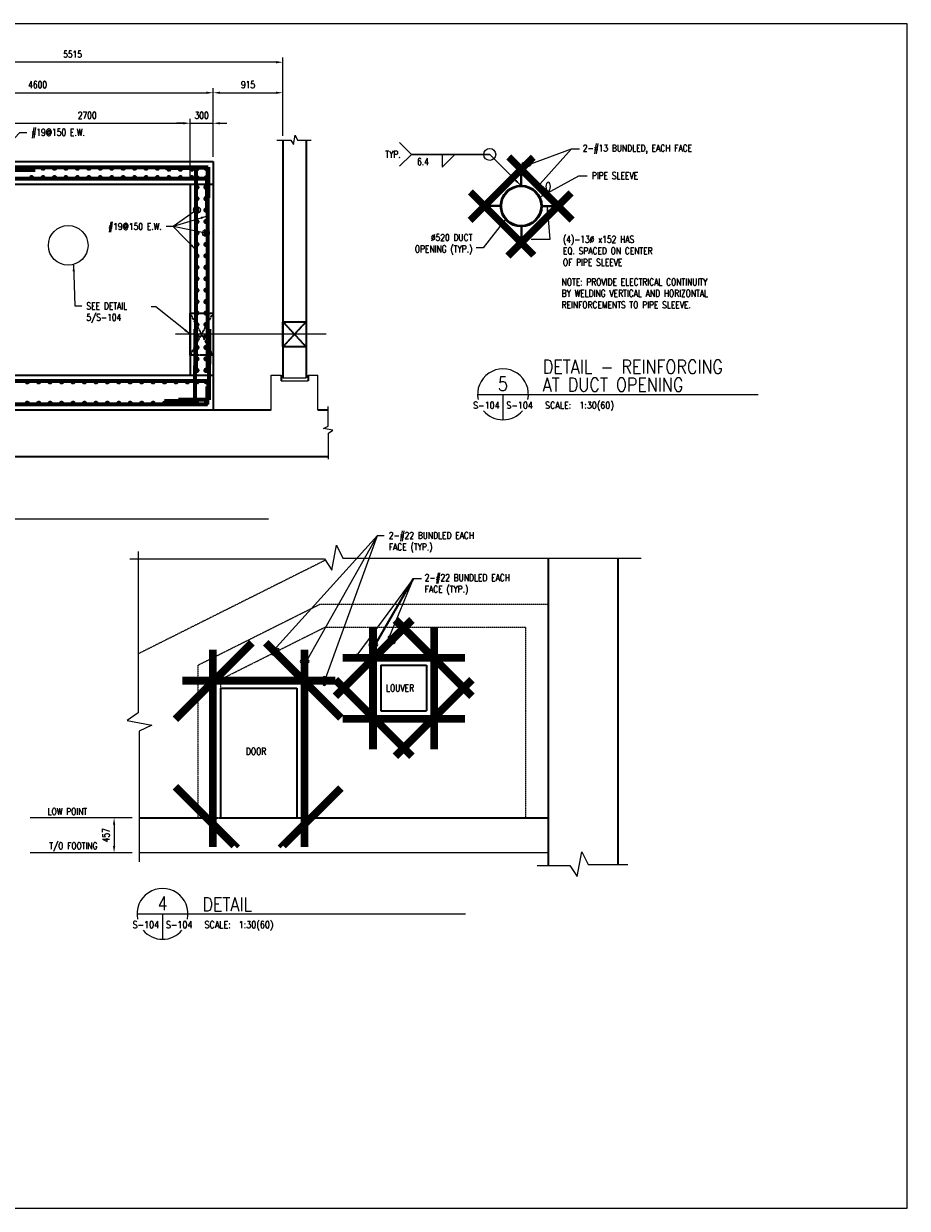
# Model space of a CAD drawing. Header units: millimetres. Extents: x 0 to 23145, y 0 to 15525.
# Tile 5 of 5: x 11561 to 23145, y 0 to 15525. Entities that reach past the tile are written whole.
import ezdxf
from ezdxf.enums import TextEntityAlignment as Align

# ---------------------------------------------------------------- set-up
doc = ezdxf.new("R2010")
doc.units = ezdxf.units.MM
for name, pattern in [('CENTER2', [1.125, 0.75, -0.125, 0.125, -0.125]), ('HIDDEN', [0.375, 0.25, -0.125]), ('HIDDEN2', [0.1875, 0.125, -0.0625])]:
    doc.linetypes.add(name, pattern=pattern)
for name, color, linetype in [('S-ANNO-DIMS', 2, 'Continuous'), ('S-ANNO-PATT', 1, 'Continuous'), ('S-ANNO-SYMB', 4, 'Continuous'), ('S-ANNO-SYMB5', 5, 'Continuous'), ('S-ANNO-SYMB_5', 3, 'Continuous'), ('S-ANNO-TEXT', 3, 'Continuous'), ('S-ANNO-TEXT14', 14, 'Continuous'), ('S-SECT-CNTR', 1, 'CENTER2')]:
    doc.layers.add(name, color=color, linetype=linetype)
doc.layers.add('S-WALL-CONC', color=2, linetype='Continuous', lineweight=35)
doc.layers.add('S-WALL-RBAR', color=4, linetype='Continuous', lineweight=70)
doc.styles.add('ROMANS', font='ROMANS.shx', dxfattribs={"width": 0.8})
doc.styles.get("Standard").update_dxf_attribs({"font": 'romans.shx', "width": 0.8, "height": 3})
doc.dimstyles.new('TBGA_30', dxfattribs={"dimscale": 30, "dimtxt": 3, "dimasz": 3, "dimexe": 2, "dimexo": 2, "dimgap": 2, "dimtad": 1, "dimtoh": 1, "dimdec": 3, "dimzin": 11, "dimdsep": 46, "dimtxsty": 'Standard', "dimcen": 0, "dimadec": 0, "dimazin": 3, "dimtfac": 0.85, "dimtdec": 3, "dimtmove": 0, "dimatfit": 3, "dimfxl": 1, "dimfrac": 1, "dimtolj": 1, "dimtzin": 15, "dimarcsym": 0})
doc.dimstyles.new('TBGA_30$0', dxfattribs={"dimscale": 30, "dimtxt": 3, "dimasz": 3, "dimexe": 2, "dimexo": 2, "dimgap": 2, "dimtad": 1, "dimdec": 3, "dimzin": 11, "dimdsep": 46, "dimtxsty": 'Standard', "dimcen": 0, "dimdle": 1.5, "dimadec": 0, "dimazin": 3, "dimtfac": 0.85, "dimtdec": 3, "dimtix": 1, "dimtmove": 0, "dimatfit": 3, "dimfxl": 1, "dimfrac": 1, "dimtolj": 1, "dimtzin": 15, "dimarcsym": 0})

# ---------------------------------------------------------------- blocks, each defined once
blk = doc.blocks.new('*D81')
at = {"layer": 'Defpoints', "color": 0, "transparency": 16777216}
for p in [(11044, 14220), (13744, 14220), (13744, 13420)]:
    blk.add_point(p, dxfattribs=at)
at = {"layer": 'S-ANNO-DIMS', "color": 0, "lineweight": -2, "transparency": 16777216}
for p, q in [((11134, 14220), (13654, 14220)), ((13744, 13480), (13744, 14280))]:
    blk.add_line(p, q, dxfattribs=at)
at = {"layer": 'S-ANNO-DIMS', "color": 0, "transparency": 16777216}
for points in [[(11134, 14235), (11134, 14205), (11044, 14220)], [(13654, 14235), (13654, 14205), (13744, 14220)]]:
    blk.add_solid(points, dxfattribs=at)
at = {"layer": 'S-ANNO-DIMS', "color": 0, "transparency": 16777216, "insert": (12394, 14325), "char_height": 90, "attachment_point": 5, "style": 'ROMANS'}
blk.add_mtext('\\A1;2700', dxfattribs=at)
blk = doc.blocks.new('*D82')
at = {"layer": 'Defpoints', "color": 0, "transparency": 16777216}
for p in [(14044, 14220), (14044, 13720), (13744, 13420)]:
    blk.add_point(p, dxfattribs=at)
at = {"layer": 'S-ANNO-DIMS', "color": 0, "lineweight": -2, "transparency": 16777216}
for p, q in [((13654, 14220), (13564, 14220)), ((13744, 13480), (13744, 14280)), ((13744, 14220), (14044, 14220)), ((14044, 13780), (14044, 14280)), ((14134, 14220), (14224, 14220))]:
    blk.add_line(p, q, dxfattribs=at)
at = {"layer": 'S-ANNO-DIMS', "color": 0, "transparency": 16777216}
for points in [[(13654, 14235), (13654, 14205), (13744, 14220)], [(14134, 14235), (14134, 14205), (14044, 14220)]]:
    blk.add_solid(points, dxfattribs=at)
at = {"layer": 'S-ANNO-DIMS', "color": 0, "transparency": 16777216, "insert": (13894, 14325), "char_height": 90, "attachment_point": 5, "style": 'ROMANS'}
blk.add_mtext('\\A1;300', dxfattribs=at)
blk = doc.blocks.new('*D83')
at = {"layer": 'Defpoints', "color": 0, "transparency": 16777216}
for p in [(14959, 14620), (14959, 13996), (14044, 13720)]:
    blk.add_point(p, dxfattribs=at)
at = {"layer": 'S-ANNO-DIMS', "color": 0, "lineweight": -2, "transparency": 16777216}
for p, q in [((14044, 13780), (14044, 14680)), ((14134, 14620), (14869, 14620)), ((14959, 14056), (14959, 14680))]:
    blk.add_line(p, q, dxfattribs=at)
at = {"layer": 'S-ANNO-DIMS', "color": 0, "transparency": 16777216}
for points in [[(14134, 14635), (14134, 14605), (14044, 14620)], [(14869, 14635), (14869, 14605), (14959, 14620)]]:
    blk.add_solid(points, dxfattribs=at)
at = {"layer": 'S-ANNO-DIMS', "color": 0, "transparency": 16777216, "insert": (14502, 14725), "char_height": 90, "attachment_point": 5, "style": 'ROMANS'}
blk.add_mtext('\\A1;915', dxfattribs=at)
blk = doc.blocks.new('*D84')
at = {"layer": 'Defpoints', "color": 0, "transparency": 16777216}
for p in [(14044, 14620), (14044, 13720), (9444, 12920)]:
    blk.add_point(p, dxfattribs=at)
at = {"layer": 'S-ANNO-DIMS', "color": 0, "lineweight": -2, "transparency": 16777216}
for p, q in [((9444, 12980), (9444, 14680)), ((9534, 14620), (13954, 14620)), ((14044, 13780), (14044, 14680))]:
    blk.add_line(p, q, dxfattribs=at)
at = {"layer": 'S-ANNO-DIMS', "color": 0, "transparency": 16777216}
for points in [[(9534, 14635), (9534, 14605), (9444, 14620)], [(13954, 14635), (13954, 14605), (14044, 14620)]]:
    blk.add_solid(points, dxfattribs=at)
at = {"layer": 'S-ANNO-DIMS', "color": 0, "transparency": 16777216, "insert": (11744, 14725), "char_height": 90, "attachment_point": 5, "style": 'ROMANS'}
blk.add_mtext('\\A1;4600', dxfattribs=at)
blk = doc.blocks.new('*D85')
at = {"layer": 'Defpoints', "color": 0, "transparency": 16777216}
for p in [(9444, 15020), (14959, 13996), (9444, 12920)]:
    blk.add_point(p, dxfattribs=at)
at = {"layer": 'S-ANNO-DIMS', "color": 0, "lineweight": -2, "transparency": 16777216}
for p, q in [((9444, 12980), (9444, 15080)), ((14959, 14056), (14959, 15080)), ((14869, 15020), (9534, 15020))]:
    blk.add_line(p, q, dxfattribs=at)
at = {"layer": 'S-ANNO-DIMS', "color": 0, "transparency": 16777216}
for points in [[(9534, 15035), (9534, 15005), (9444, 15020)], [(14869, 15035), (14869, 15005), (14959, 15020)]]:
    blk.add_solid(points, dxfattribs=at)
at = {"layer": 'S-ANNO-DIMS', "color": 0, "transparency": 16777216, "insert": (12202, 15125), "char_height": 90, "attachment_point": 5, "style": 'ROMANS'}
blk.add_mtext('\\A1;5515', dxfattribs=at)
blk = doc.blocks.new('*D87')
at = {"layer": 'Defpoints', "color": 0, "transparency": 16777216}
for p in [(12746, 5117), (12746, 4660), (12746, 4660)]:
    blk.add_point(p, dxfattribs=at)
at = {"layer": 'S-ANNO-DIMS', "color": 0, "lineweight": -2, "transparency": 16777216}
blk.add_line((12746, 5027), (12746, 4750), dxfattribs=at)
at = {"layer": 'S-ANNO-DIMS', "color": 0, "transparency": 16777216}
for points in [[(12731, 5027), (12761, 5027), (12746, 5117)], [(12731, 4750), (12761, 4750), (12746, 4660)]]:
    blk.add_solid(points, dxfattribs=at)
at = {"layer": 'S-ANNO-DIMS', "color": 0, "transparency": 16777216, "insert": (12641, 4889), "char_height": 90, "attachment_point": 5, "rotation": 90, "style": 'ROMANS'}
blk.add_mtext('\\A1;457', dxfattribs=at)

msp = doc.modelspace()

# ---------------------------------------------------------------- hatches: boundary and pattern name
at = {"layer": 'S-WALL-RBAR'}
for points in [[(11674.591, 13630.1898, 1), (11655.591, 13630.1898, 1)], [(11674.591, 13630.1898, 1), (11655.591, 13630.1898, 1)], [(11674.591, 13506.601, 1), (11655.591, 13506.601, 1)], [(11674.591, 13506.601, 1), (11655.591, 13506.601, 1)], [(11824.591, 13630.1898, 1), (11805.591, 13630.1898, 1)], [(11824.591, 13506.601, 1), (11805.591, 13506.601, 1)], [(11974.591, 13630.1898, 1), (11955.591, 13630.1898, 1)], [(11974.591, 13506.601, 1), (11955.591, 13506.601, 1)], [(12124.591, 13630.1898, 1), (12105.591, 13630.1898, 1)], [(12124.591, 13630.1898, 1), (12105.591, 13630.1898, 1)], [(12124.591, 13506.601, 1), (12105.591, 13506.601, 1)], [(12124.591, 13506.601, 1), (12105.591, 13506.601, 1)], [(12274.591, 13630.1898, 1), (12255.591, 13630.1898, 1)], [(12274.591, 13630.1898, 1), (12255.591, 13630.1898, 1)], [(12274.591, 13506.601, 1), (12255.591, 13506.601, 1)], [(12274.591, 13506.601, 1), (12255.591, 13506.601, 1)], [(12424.591, 13630.1898, 1), (12405.591, 13630.1898, 1)], [(12424.591, 13630.1898, 1), (12405.591, 13630.1898, 1)], [(12424.591, 13506.601, 1), (12405.591, 13506.601, 1)], [(12424.591, 13506.601, 1), (12405.591, 13506.601, 1)], [(12574.591, 13630.1898, 1), (12555.591, 13630.1898, 1)], [(12574.591, 13506.601, 1), (12555.591, 13506.601, 1)], [(12724.591, 13630.1898, 1), (12705.591, 13630.1898, 1)], [(12724.591, 13506.601, 1), (12705.591, 13506.601, 1)], [(12874.591, 13630.1898, 1), (12855.591, 13630.1898, 1)], [(12874.591, 13506.601, 1), (12855.591, 13506.601, 1)], [(13024.591, 13630.1898, 1), (13005.591, 13630.1898, 1)], [(13024.591, 13506.601, 1), (13005.591, 13506.601, 1)], [(13174.591, 13630.1898, 1), (13155.591, 13630.1898, 1)], [(13174.591, 13506.601, 1), (13155.591, 13506.601, 1)], [(13324.591, 13630.1898, 1), (13305.591, 13630.1898, 1)], [(13324.591, 13506.601, 1), (13305.591, 13506.601, 1)], [(13455.591, 13617.5379, -1), (13474.591, 13617.5379, -1)], [(13474.591, 13506.601, 1), (13455.591, 13506.601, 1)], [(13605.591, 13617.5379, -1), (13624.591, 13617.5379, -1)], [(13624.591, 13506.601, 1), (13605.591, 13506.601, 1)], [(13755.591, 13617.5379, -1), (13774.591, 13617.5379, -1)], [(13774.591, 13506.601, 1), (13755.591, 13506.601, 1)], [(13821.4484, 13625.8082, -1), (13840.4484, 13625.8082, -1)], [(13821.4484, 13507.1386, -1), (13840.4484, 13507.1386, -1)], [(13947.3941, 13625.8082, -1), (13966.3941, 13625.8082, -1)], [(13947.3941, 13507.1386, -1), (13966.3941, 13507.1386, -1)], [(13821.4484, 13381.4591, -1), (13840.4484, 13381.4591, -1)], [(13939.8046, 13381.4591, -1), (13958.8046, 13381.4591, -1)], [(13821.4484, 13231.4591, -1), (13840.4484, 13231.4591, -1)], [(13939.8046, 13231.4591, -1), (13958.8046, 13231.4591, -1)], [(13821.4484, 13081.4591, -1), (13840.4484, 13081.4591, -1)], [(13939.8046, 13081.4591, -1), (13958.8046, 13081.4591, -1)], [(13821.4484, 12931.4591, -1), (13840.4484, 12931.4591, -1)], [(13939.8046, 12931.4591, -1), (13958.8046, 12931.4591, -1)], [(13821.4484, 12781.4591, -1), (13840.4484, 12781.4591, -1)], [(13939.8046, 12781.4591, -1), (13958.8046, 12781.4591, -1)], [(13821.4484, 12631.4591, -1), (13840.4484, 12631.4591, -1)], [(13939.8046, 12631.4591, -1), (13958.8046, 12631.4591, -1)], [(13821.4484, 12481.4591, -1), (13840.4484, 12481.4591, -1)], [(13939.8046, 12481.4591, -1), (13958.8046, 12481.4591, -1)], [(13821.4484, 12331.4591, -1), (13840.4484, 12331.4591, -1)], [(13939.8046, 12331.4591, -1), (13958.8046, 12331.4591, -1)], [(13821.4484, 12181.4591, -1), (13840.4484, 12181.4591, -1)], [(13939.8046, 12181.4591, -1), (13958.8046, 12181.4591, -1)], [(13821.4484, 12031.4591, -1), (13840.4484, 12031.4591, -1)], [(13939.8046, 12031.4591, -1), (13958.8046, 12031.4591, -1)], [(13821.4484, 11881.4591, -1), (13840.4484, 11881.4591, -1)], [(13939.8046, 11881.4591, -1), (13958.8046, 11881.4591, -1)], [(13821.4484, 11731.4591, -1), (13840.4484, 11731.4591, -1)], [(13939.8046, 11731.4591, -1), (13958.8046, 11731.4591, -1)], [(13821.4484, 11581.4591, -1), (13840.4484, 11581.4591, -1)], [(13939.8046, 11581.4591, -1), (13958.8046, 11581.4591, -1)], [(13821.4484, 11431.4591, -1), (13840.4484, 11431.4591, -1)], [(13939.8046, 11431.4591, -1), (13958.8046, 11431.4591, -1)], [(13821.4484, 11281.4591, -1), (13840.4484, 11281.4591, -1)], [(13939.8046, 11281.4591, -1), (13958.8046, 11281.4591, -1)], [(13821.4484, 11131.4591, -1), (13840.4484, 11131.4591, -1)], [(13939.8046, 11131.4591, -1), (13958.8046, 11131.4591, -1)], [(13821.4484, 10981.4591, -1), (13840.4484, 10981.4591, -1)], [(13939.8046, 10981.4591, -1), (13958.8046, 10981.4591, -1)], [(11616.5474, 10831.4591, 1), (11597.5474, 10831.4591, 1)], [(11766.5474, 10831.4591, 1), (11747.5474, 10831.4591, 1)], [(11916.5474, 10831.4591, 1), (11897.5474, 10831.4591, 1)], [(12066.5474, 10831.4591, 1), (12047.5474, 10831.4591, 1)], [(12216.5474, 10831.4591, 1), (12197.5474, 10831.4591, 1)], [(12366.5474, 10831.4591, 1), (12347.5474, 10831.4591, 1)], [(12516.5474, 10831.4591, 1), (12497.5474, 10831.4591, 1)], [(12666.5474, 10831.4591, 1), (12647.5474, 10831.4591, 1)], [(12816.5474, 10831.4591, 1), (12797.5474, 10831.4591, 1)], [(12966.5474, 10831.4591, 1), (12947.5474, 10831.4591, 1)], [(13116.5474, 10831.4591, 1), (13097.5474, 10831.4591, 1)], [(13266.5474, 10831.4591, 1), (13247.5474, 10831.4591, 1)], [(13416.5474, 10831.4591, 1), (13397.5474, 10831.4591, 1)], [(13566.5474, 10831.4591, 1), (13547.5474, 10831.4591, 1)], [(13716.5474, 10831.4591, 1), (13697.5474, 10831.4591, 1)], [(13822.3229, 10831.4591, -1), (13841.3229, 10831.4591, -1)], [(13947.6847, 10831.4591, -1), (13966.6847, 10831.4591, -1)], [(11617.6731, 10550.4532, 1), (11598.6731, 10550.4532, 1)], [(11767.6731, 10550.4532, 1), (11748.6731, 10550.4532, 1)], [(11917.6731, 10550.4532, 1), (11898.6731, 10550.4532, 1)], [(12067.6731, 10550.4532, 1), (12048.6731, 10550.4532, 1)], [(12217.6731, 10550.4532, 1), (12198.6731, 10550.4532, 1)], [(12367.6731, 10550.4532, 1), (12348.6731, 10550.4532, 1)], [(12517.6731, 10550.4532, 1), (12498.6731, 10550.4532, 1)], [(12667.6731, 10550.4532, 1), (12648.6731, 10550.4532, 1)], [(12817.6731, 10550.4532, 1), (12798.6731, 10550.4532, 1)], [(12967.6731, 10550.4532, 1), (12948.6731, 10550.4532, 1)], [(13117.6731, 10550.4532, 1), (13098.6731, 10550.4532, 1)], [(13267.6731, 10550.4532, 1), (13248.6731, 10550.4532, 1)], [(13417.6731, 10550.4532, 1), (13398.6731, 10550.4532, 1)], [(13567.6731, 10550.4532, 1), (13548.6731, 10550.4532, 1)], [(13717.6731, 10550.4532, 1), (13698.6731, 10550.4532, 1)], [(13821.1973, 10550.4532, -1), (13840.1973, 10550.4532, -1)], [(13946.5591, 10550.4532, -1), (13965.5591, 10550.4532, -1)]]:
    msp.add_hatch(color=256, dxfattribs=at).paths.add_polyline_path(points)

# ---------------------------------------------------------------- linework, layer by layer
at = {"layer": 'Defpoints'}
msp.add_lwpolyline([(0, 0), (23144.7252, 0), (23144.7252, 15524.9878), (0, 15524.9878)], close=True, dxfattribs=at)
at = {"layer": 'S-ANNO-DIMS'}
for p, q in [((16643.6054, 13811.1981), (16488.8869, 13965.9167)), ((18740.7422, 13885.0728), (18848.5551, 13885.0728)), ((16643.6054, 13811.1981), (16488.8869, 13656.4796)), ((16643.6054, 13811.1981), (17670.3648, 13811.1981)), ((17048.0634, 13811.1981), (17048.0634, 13646.3224)), ((17048.0634, 13646.3224), (17212.9391, 13811.1981)), ((18063.4025, 13542.2387), (18063.4025, 13555.2387)), ((18102.4025, 13555.2387), (18063.4025, 13555.2387)), ((18102.4025, 13542.2387), (18063.4025, 13542.2387)), ((18076.4025, 13405.1605), (18076.4025, 13542.2387)), ((18089.4025, 13405.1605), (18089.4025, 13542.2387)), ((18102.4025, 13542.2387), (18102.4025, 13555.2387)), ((17675.9025, 13154.7387), (17662.9025, 13154.7387)), ((17662.9025, 13154.7387), (17662.9025, 13115.7387)), ((17675.9025, 13115.7387), (17662.9025, 13115.7387)), ((17675.9025, 13154.7387), (17675.9025, 13115.7387)), ((17812.9807, 13141.7387), (17675.9025, 13141.7387)), ((17812.9807, 13128.7387), (17675.9025, 13128.7387)), ((18352.8242, 13141.7387), (18489.9025, 13141.7387)), ((18352.8242, 13128.7387), (18489.9025, 13128.7387)), ((18489.9025, 13154.7387), (18502.9025, 13154.7387)), ((18489.9025, 13154.7387), (18489.9025, 13115.7387)), ((18489.9025, 13115.7387), (18502.9025, 13115.7387)), ((18502.9025, 13154.7387), (18502.9025, 13115.7387)), ((18076.4025, 12865.317), (18076.4025, 12728.2387)), ((18089.4025, 12865.317), (18089.4025, 12728.2387)), ((18063.4025, 12728.2387), (18063.4025, 12715.2387)), ((18102.4025, 12728.2387), (18063.4025, 12728.2387)), ((18102.4025, 12715.2387), (18063.4025, 12715.2387)), ((18102.4025, 12728.2387), (18102.4025, 12715.2387)), ((13294.9931, 11812.4502), (13233.079, 11812.4502)), ((14807.4352, 10919.7595), (14934.4352, 10919.7595)), ((14807.4352, 10462.7595), (14807.4352, 10919.7595)), ((14959.4352, 10883.7595), (15264.4352, 10883.7595)), ((15289.4352, 10919.7595), (15416.4352, 10919.7595)), ((15416.4352, 10462.7595), (15416.4352, 10919.7595)), ((14934.4352, 10843.7595), (15289.4352, 10843.7595)), ((16667.3065, 8250.0189), (15941.1236, 7266.3663)), ((16667.3065, 8250.0189), (16357.535, 7497.2367)), ((16774.4655, 8250.0189), (16667.3065, 8250.0189)), ((12984.6442, 5117.4726), (11646.3071, 5117.4726)), ((12984.6442, 4660.4726), (11646.3071, 4660.4726)), ((18439.7939, 4660.4726), (13073.5623, 4660.4726))]:
    msp.add_line(p, q, dxfattribs=at)
for centre, radius in [((17670.3648, 13811.1981), 78.7595), ((12144.4352, 12619.7595), 260)]:
    msp.add_circle(centre, radius, dxfattribs=at)
at = {"layer": 'S-ANNO-DIMS', "extrusion": (0, 0, -1)}
for centre, major_axis in [((18152.4845, 13681.2521), (59.2074, 0)), ((18437.0678, 13390.4611), (0, 59.2074)), ((16384.7231, 7450.6626), (-41.866, 41.866)), ((16143.6619, 7388.2077), (59.2074, 0)), ((15242.7561, 7169.7907), (59.2074, 0)), ((15501.1205, 6912.3112), (0, 59.2074))]:
    msp.add_ellipse(centre, major_axis=major_axis, ratio=0.4892321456, dxfattribs=at)
at = {"layer": 'S-ANNO-DIMS'}
for centre in [(14858.5763, 7293.6393), (15907.1354, 7220.3275)]:
    msp.add_ellipse(centre, major_axis=(41.866, 41.866), ratio=0.4892321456, dxfattribs=at)
at = {"layer": 'S-ANNO-PATT', "linetype": 'HIDDEN', "ltscale": 10}
for p, q in [((15515.8843, 8493.2535), (13062.6819, 7266.6523)), ((13843.3225, 7117.4726), (15443.3225, 7917.4726)), ((15443.3225, 7917.4726), (18439.7939, 7917.4726)), ((14143.3225, 6932.0624), (15514.1429, 7617.4726)), ((15514.1429, 7617.4726), (18139.7939, 7617.4726)), ((18139.7939, 7617.4726), (18139.7939, 5117.4726)), ((13843.3225, 7117.4726), (13843.3225, 5117.4726)), ((14143.3225, 6932.0624), (14143.3225, 6817.4726))]:
    msp.add_line(p, q, dxfattribs=at)
at = {"layer": 'S-ANNO-PATT', "linetype": 'HIDDEN'}
msp.add_line((18439.7939, 7917.4726), (18439.7939, 5117.4726), dxfattribs=at)
at = {"layer": 'S-ANNO-SYMB'}
for points in [[(14881.1058, 13996.4366), (15061.5173, 13996.4366), (15098.2204, 13941.3548), (15120.65, 14063.7588), (15151.2359, 14000.5167), (15329.0845, 14000.5167)], [(15558.008, 9816.2781), (15558.008, 10160.2606), (15613.0898, 10196.9636), (15490.6858, 10219.3933), (15553.9278, 10249.9792), (15553.9278, 10507.5039)], [(13062.6819, 8609.4821), (13062.6819, 6491.5916), (12915.797, 6393.7168), (13242.2078, 6333.9044), (13073.5623, 6252.3421), (13073.5623, 4542.7985)], [(12952.6073, 8510.8), (15504.1925, 8510.8), (15602.0673, 8363.9152), (15661.8797, 8690.3259), (15743.442, 8521.6804), (19656.7207, 8521.6804)], [(18292.6097, 4494.2281), (18719.5903, 4494.2281), (18817.4651, 4347.3433), (18877.2775, 4673.7541), (18958.8398, 4505.1085), (19481.9799, 4505.1085)]]:
    msp.add_lwpolyline(points, dxfattribs=at)
at = {"layer": 'S-ANNO-SYMB5'}
for centre, start, end in [((17844.4365, 10667.4616), 348.16522721, 191.83477279), ((17844.4365, 10667.4616), 220.09557712, 319.90442288), ((13381.2477, 3858.5061), 348.16522721, 191.83477279), ((13381.2477, 3858.5061), 220.09557712, 319.90442288)]:
    msp.add_arc(centre, 333.2988, start, end, dxfattribs=at)
at = {"layer": 'S-ANNO-SYMB_5'}
for p, q in [((17511.1377, 10667.4616), (18366.4548, 10667.4616)), ((17844.4365, 10667.4616), (17844.4365, 10334.1628)), ((18366.4548, 10667.4616), (21188.4382, 10667.4616)), ((8977.2307, 9037.8918), (14770.9317, 9037.8918)), ((13047.9489, 3858.5061), (13903.266, 3858.5061)), ((13381.2477, 3858.5061), (13381.2477, 3525.2073)), ((13903.266, 3858.5061), (17355.0593, 3858.5061))]:
    msp.add_line(p, q, dxfattribs=at)
at = {"layer": 'S-SECT-CNTR', "ltscale": 10}
msp.add_line((15525.37, 11454.3252), (13547.7986, 11454.3252), dxfattribs=at)
at = {"layer": 'S-WALL-CONC'}
for p, q in [((14959.4352, 13996.4366), (14959.4352, 10883.7595)), ((15264.4352, 14000.5167), (15264.4352, 10883.7595)), ((11044.4352, 13719.7595), (14044.4352, 13719.7595)), ((14044.4352, 13719.7595), (14044.4352, 10462.7595)), ((11115.2556, 13419.7595), (14044.4352, 13419.7595)), ((13744.4352, 13419.7595), (13744.4352, 10919.7595)), ((9444.4352, 10919.7595), (14044.4352, 10919.7595)), ((14934.4352, 10919.7595), (14934.4352, 10843.7595)), ((15289.4352, 10919.7595), (15289.4352, 10843.7595)), ((9186.1318, 10462.7595), (14807.4352, 10462.7595)), ((15416.4352, 10462.7595), (15553.9278, 10462.7595)), ((9190.2119, 9852.7595), (15553.9278, 9852.7595)), ((18439.7939, 4494.2281), (18439.7939, 8521.6804)), ((19354.7939, 4505.1085), (19354.7939, 8521.6804)), ((16667.3065, 8250.0189), (16181.9386, 7410.3068)), ((16243.3225, 7117.4726), (16843.3225, 7117.4726)), ((16243.3225, 7117.4726), (16243.3225, 6517.4726)), ((16843.3225, 7117.4726), (16843.3225, 6517.4726)), ((14143.3225, 6817.4726), (15143.3225, 6817.4726)), ((14143.3225, 6817.4726), (14143.3225, 5117.4726)), ((15143.3225, 6817.4726), (15143.3225, 5117.4726)), ((16243.3225, 6517.4726), (16843.3225, 6517.4726)), ((14143.3225, 5117.4726), (15143.3225, 5117.4726)), ((15143.3225, 5117.4726), (18439.1158, 5117.4726))]:
    msp.add_line(p, q, dxfattribs=at)
at = {"layer": 'S-WALL-CONC', "linetype": 'HIDDEN2'}
for p, q in [((13744.4352, 11179.3252), (14044.4352, 11729.3252)), ((14044.4352, 11179.3252), (13744.4352, 11729.3252)), ((14959.4352, 11289.3252), (15264.4352, 11619.3252)), ((15264.4352, 11289.3252), (14959.4352, 11619.3252)), ((13073.5623, 5117.4726), (14143.3225, 5117.4726))]:
    msp.add_line(p, q, dxfattribs=at)
for points in [[(13744.4352, 11179.3252), (13744.4352, 11729.3252), (14044.4352, 11729.3252), (14044.4352, 11179.3252)], [(14959.4352, 11289.3252), (14959.4352, 11619.3252), (15264.4352, 11619.3252), (15264.4352, 11289.3252)]]:
    msp.add_lwpolyline(points, close=True, dxfattribs=at)
at = {"layer": 'S-WALL-CONC'}
for radius in [270, 260]:
    msp.add_circle((18082.9025, 13135.2387), radius, dxfattribs=at)
at = {"layer": 'S-WALL-RBAR'}
for p, q in [((18225.7789, 13789.1162), (17399.1329, 12962.4702)), ((18255.0053, 13759.8899), (17428.3593, 12933.2439)), ((17906.4931, 13764.1965), (18733.1391, 12937.5505)), ((17935.7194, 13793.4228), (18762.3654, 12966.7768)), ((11062.1403, 13644.7595), (13978.8649, 13644.7595)), ((11330.2303, 13611.0994), (11713.2917, 13611.0994)), ((13819.4352, 13629.9794), (13419.4352, 13629.9794)), ((13969.4352, 13637.7814), (13569.4352, 13637.7814)), ((13819.4352, 13629.9794), (13819.4352, 10949.7595)), ((13969.4352, 13637.7814), (13969.4352, 10949.7595)), ((13978.8649, 13644.7595), (13978.8649, 13244.7595)), ((10791.6664, 13494.7595), (13961.513, 13494.7595)), ((13961.513, 13494.7595), (13961.513, 13094.7595)), ((18230.4339, 12476.7062), (17403.7879, 13303.3522)), ((18259.6603, 12505.9326), (17433.0143, 13332.5786)), ((17894.5489, 12494.3368), (18721.1949, 13320.9828)), ((17923.7753, 12465.1105), (18750.4213, 13291.7565)), ((13807.5144, 11519.7595), (13806.224, 10578.8908)), ((13991.4876, 11519.7595), (13990.1972, 10593.8908)), ((9509.268, 10844.7595), (13977.5828, 10844.7595)), ((13971.7982, 10537.7595), (13971.7982, 10771.0203)), ((13977.5828, 10844.7595), (13977.5828, 10666.7858)), ((13806.224, 10578.8908), (13406.224, 10578.8908)), ((13990.1972, 10593.8908), (13590.1972, 10593.8908)), ((9505.9695, 10537.7595), (13971.7982, 10537.7595)), ((16632.9671, 7727.8279), (15632.9671, 6727.8279)), ((16668.3225, 7692.4726), (15668.3225, 6692.4726)), ((16118.3225, 6017.4726), (16118.3225, 7617.4726)), ((16168.3225, 6017.4726), (16168.3225, 7617.4726)), ((16418.3225, 7692.4726), (17418.3225, 6692.4726)), ((16453.6778, 7727.8279), (17453.6778, 6727.8279)), ((16918.3225, 6017.4726), (16918.3225, 7617.4726)), ((16968.3225, 6017.4726), (16968.3225, 7617.4726)), ((14532.9671, 7427.8279), (13532.9671, 6427.8279)), ((14568.3225, 7392.4726), (13568.3225, 6392.4726)), ((14018.3225, 4735.4726), (14018.3225, 7317.4726)), ((14068.3225, 4735.4726), (14068.3225, 7317.4726)), ((14718.3225, 7392.4726), (15700.2443, 6410.5508)), ((14753.6778, 7427.8279), (15735.5996, 6445.9061)), ((15218.3225, 4735.4726), (15218.3225, 7317.4726)), ((15268.3225, 4735.4726), (15268.3225, 7317.4726)), ((15743.3225, 7242.4726), (17343.3225, 7242.4726)), ((15743.3225, 7192.4726), (17343.3225, 7192.4726)), ((13643.3225, 6942.4726), (15643.3225, 6942.4726)), ((13643.3225, 6892.4726), (15643.3225, 6892.4726)), ((16632.9671, 5907.1172), (15632.9671, 6907.1172)), ((16668.3225, 5942.4726), (15668.3225, 6942.4726)), ((16418.3225, 5942.4726), (17418.3225, 6942.4726)), ((16453.6778, 5907.1172), (17453.6778, 6907.1172)), ((15743.3225, 6442.4726), (17343.3225, 6442.4726)), ((15743.3225, 6392.4726), (17343.3225, 6392.4726)), ((14304.6118, 4735.4726), (13532.9671, 5507.1172)), ((14375.3225, 4735.4726), (13568.3225, 5542.4726)), ((14911.3225, 4735.4726), (15700.2443, 5524.3944)), ((14982.0331, 4735.4726), (15735.5996, 5489.0391))]:
    msp.add_line(p, q, dxfattribs=at)
for centre in [(11665.091, 13630.1898), (11665.091, 13630.1898), (11665.091, 13506.601), (11665.091, 13506.601), (11815.091, 13630.1898), (11815.091, 13506.601), (11965.091, 13630.1898), (11965.091, 13506.601), (12115.091, 13630.1898), (12115.091, 13630.1898), (12115.091, 13506.601), (12115.091, 13506.601), (12265.091, 13630.1898), (12265.091, 13630.1898), (12265.091, 13506.601), (12265.091, 13506.601), (12415.091, 13630.1898), (12415.091, 13630.1898), (12415.091, 13506.601), (12415.091, 13506.601), (12565.091, 13630.1898), (12565.091, 13506.601), (12715.091, 13630.1898), (12715.091, 13506.601), (12865.091, 13630.1898), (12865.091, 13506.601), (13015.091, 13630.1898), (13015.091, 13506.601), (13165.091, 13630.1898), (13165.091, 13506.601), (13315.091, 13630.1898), (13315.091, 13506.601), (13465.091, 13617.5379), (13465.091, 13506.601), (13615.091, 13617.5379), (13615.091, 13506.601), (13765.091, 13617.5379), (13765.091, 13506.601), (13830.9484, 13625.8082), (13830.9484, 13507.1386), (13956.8941, 13625.8082), (13956.8941, 13507.1386), (13830.9484, 13381.4591), (13949.3046, 13381.4591), (13830.9484, 13231.4591), (13949.3046, 13231.4591), (13830.9484, 13081.4591), (13949.3046, 13081.4591), (13830.9484, 12931.4591), (13949.3046, 12931.4591), (13830.9484, 12781.4591), (13949.3046, 12781.4591), (13830.9484, 12631.4591), (13949.3046, 12631.4591), (13830.9484, 12481.4591), (13949.3046, 12481.4591), (13830.9484, 12331.4591), (13949.3046, 12331.4591), (13830.9484, 12181.4591), (13949.3046, 12181.4591), (13830.9484, 12031.4591), (13949.3046, 12031.4591), (13830.9484, 11881.4591), (13949.3046, 11881.4591), (13830.9484, 11731.4591), (13949.3046, 11731.4591), (13830.9484, 11581.4591), (13949.3046, 11581.4591), (13830.9484, 11431.4591), (13949.3046, 11431.4591), (13830.9484, 11281.4591), (13949.3046, 11281.4591), (13830.9484, 11131.4591), (13949.3046, 11131.4591), (13830.9484, 10981.4591), (13949.3046, 10981.4591), (11607.0474, 10831.4591), (11757.0474, 10831.4591), (11907.0474, 10831.4591), (12057.0474, 10831.4591), (12207.0474, 10831.4591), (12357.0474, 10831.4591), (12507.0474, 10831.4591), (12657.0474, 10831.4591), (12807.0474, 10831.4591), (12957.0474, 10831.4591), (13107.0474, 10831.4591), (13257.0474, 10831.4591), (13407.0474, 10831.4591), (13557.0474, 10831.4591), (13707.0474, 10831.4591), (13831.8229, 10831.4591), (13957.1847, 10831.4591), (11608.1731, 10550.4532), (11758.1731, 10550.4532), (11908.1731, 10550.4532), (12058.1731, 10550.4532), (12208.1731, 10550.4532), (12358.1731, 10550.4532), (12508.1731, 10550.4532), (12658.1731, 10550.4532), (12808.1731, 10550.4532), (12958.1731, 10550.4532), (13108.1731, 10550.4532), (13258.1731, 10550.4532), (13408.1731, 10550.4532), (13558.1731, 10550.4532), (13708.1731, 10550.4532), (13830.6973, 10550.4532), (13956.0591, 10550.4532)]:
    msp.add_circle(centre, 9.5, dxfattribs=at)

# ---------------------------------------------------------------- texts
at = {"layer": 'S-ANNO-DIMS', "char_height": 90}
for s, insert, attachment_point in [('#19@150 E.W.', (11661.3217, 14145.3484), 1), ('TYP.', (16302.4338, 13858.1321), 1), ('2-#13 BUNDLED, EACH FACE\\P^I^I', (18891.6014, 13938.8567), 1), ('6.4', (16719.0049, 13760.9233), 1), ('PIPE SLEEVE', (19008.6872, 13578.2023), 1), ('#19@150 E.W.', (13369.3785, 12912.5506), 3), ('%%C520 DUCT \\POPENING (TYP.)', (17441.7379, 12497.852), 9), ('(4)-13%%C x152 HAS\\PEQ. SPACED ON CENTER\\POF PIPE SLEEVE', (18629.557, 12743.1241), 1), ('NOTE: PROVIDE ELECTRICAL CONTINUITY \\PBY WELDING VERTICAL AND HORIZONTAL\\PREINFORCEMENTS TO PIPE SLEEVE. ', (18613.0942, 12185.1879), 1), ('SEE DETAIL \\P5/S-104', (12383.1633, 11870.3407), 1), ('LOUVER', (16311.081, 6862.6811), 1), ('DOOR', (14475.3844, 6034.1625), 1), ('LOW POINT ', (12392.9501, 5155.0049), 9), ('T/O FOOTING', (12528.5003, 4675.5277), 9)]:
    msp.add_mtext(s, dxfattribs=dict(at, insert=insert, attachment_point=attachment_point))
at = {"layer": 'S-ANNO-DIMS', "char_height": 90, "attachment_point": 1}
for insert, width in [((16347.9537, 8863.1908), 1324.886634), ((16818.1714, 8309.3581), 1345.331733)]:
    msp.add_mtext('2-#22 BUNDLED EACH FACE (TYP.)', dxfattribs=dict(at, insert=insert, width=width))
at = {"layer": 'S-ANNO-TEXT', "style": 'ROMANS', "width": 0.85}
for p in [(17799.8735, 10479.9382), (13336.6847, 3670.9827)]:
    msp.add_text('S-104', height=90, dxfattribs=at).set_placement(p, align=Align.RIGHT)
for s, height, p in [('S-104', 90, (17888.9994, 10479.9382)), ('SCALE:  1:30(60)', 89.999999, (18395.4191, 10479.9382)), ('S-104', 90, (13425.8106, 3670.9827)), ('SCALE:  1:30(60)', 89.999999, (13932.2303, 3670.9827))]:
    msp.add_text(s, height=height, dxfattribs=at).set_placement(p)
at = {"layer": 'S-ANNO-TEXT14', "style": 'ROMANS', "width": 0.85}
for s, height, p in [('DETAIL - REINFORCING', 179.999998, (18366.4548, 10938.5372)), ('AT DUCT OPENING', 179.999998, (18366.4548, 10703.3708)), ('DETAIL', 180, (13903.266, 3894.4153))]:
    msp.add_text(s, height=height, dxfattribs=at).set_placement(p)
for s, p in [('5', (17844.4365, 10715.0866)), ('4', (13381.2477, 3906.1311))]:
    msp.add_text(s, height=180, dxfattribs=at).set_placement(p, align=Align.CENTER)

# ---------------------------------------------------------------- dimensions: what is measured, and where the dimension line sits
at = {"layer": 'S-ANNO-DIMS'}
for base, p1, p2, picture, middle in [((9444.4352, 15019.7595), (14959.4352, 13996.4366), (9444.4352, 12919.7595), '*D85', (12201.9352, 15124.7595)), ((14044.4352, 14619.7595), (9444.4352, 12919.7595), (14044.4352, 13719.7595), '*D84', (11744.4352, 14724.7595)), ((14959.4352, 14619.7595), (14044.4352, 13719.7595), (14959.4352, 13996.4366), '*D83', (14501.9352, 14724.7595)), ((13744.4352, 14219.7595), (11044.4352, 14219.7595), (13744.4352, 13419.7595), '*D81', (12394.4352, 14324.7595)), ((14044.4352, 14219.7595), (13744.4352, 13419.7595), (14044.4352, 13719.7595), '*D82', (13894.4352, 14324.7595))]:
    dim = msp.add_linear_dim(base=base, p1=p1, p2=p2, dimstyle='TBGA_30$0', override={"dimtxsty": 'ROMANS'}, dxfattribs=at)
    dim.commit()
    dim.dimension.update_dxf_attribs({"geometry": picture, "text_midpoint": middle})
dim = msp.add_linear_dim(base=(12745.8557, 4660.4726), p1=(12745.8557, 5117.4726), p2=(12745.8557, 4660.4726), angle=90, dimstyle='TBGA_30$0', override={"dimtxsty": 'ROMANS'}, dxfattribs=at)
dim.commit()
dim.dimension.update_dxf_attribs({"geometry": '*D87', "text_midpoint": (12640.8557, 4888.9726)})

# ---------------------------------------------------------------- leaders
at = {"layer": 'S-ANNO-DIMS', "annotation_type": 0, "has_hookline": 1}
for points, override, hookline_direction, text_width in [([(11065.091, 13630.1898), (11511.3217, 14100.3484), (11601.3217, 14100.3484)], {"dimgap": 2, "dimtad": 0, "dimldrblk": 'DotBlank'}, 0, 771.4286), ([(18326.3559, 13251.9883), (18838.8408, 13533.2023), (18948.6872, 13533.2023)], {"dimgap": 2, "dimtad": 0}, 0, 672), ([(13831.8229, 13083.7209), (13519.3785, 12867.5506), (13429.3785, 12867.5506)], {"dimgap": 2, "dimtad": 0, "dimldrblk": 'DotBlank'}, 1, 771.4286), ([(18421.3634, 13128.7387), (18460.3037, 12698.1241), (18214.9842, 12698.1241)], {"dimgap": 2, "dimtad": 0}, 0, 1333.7143), ([(17882.5072, 12969.5833), (17583.4718, 12585.4479), (17493.4718, 12585.4479)], {"dimgap": 2, "dimtad": 0}, 1, 829.7143), ([(12214.2314, 12369.3029), (12233.1633, 11825.3407), (12323.1633, 11825.3407)], {"dimgap": 2, "dimtad": 0}, 0, 596.5714), ([(15523.0436, 6951.0083), (16197.9537, 8818.1908), (16287.9537, 8818.1908)], {"dimgap": 2, "dimtad": 0, "dimldrblk": 'None'}, 0, 1251.4286)]:
    msp.add_leader(points, dimstyle='TBGA_30', override=override, dxfattribs=dict(at, hookline_direction=hookline_direction, text_width=text_width))
at = {"layer": 'S-ANNO-DIMS'}
for points, override in [([(18209.6308, 13688.8286), (18740.7422, 13885.0728)], {"dimtad": 0, "dimldrblk": 'None'}), ([(18332.3826, 13424.9293), (18740.7422, 13885.0728)], {"dimgap": 2, "dimtad": 0, "dimldrblk": 'None'}), ([(18076.4025, 13405.1605), (17670.3648, 13811.1981), (16643.6054, 13811.1981)], {"dimgap": 2, "dimtad": 0}), ([(13969.4352, 13004.6876), (13519.3785, 12867.5506)], {"dimgap": 2, "dimtad": 0}), ([(13949.3046, 12781.4591), (13519.3785, 12867.5506)], {"dimtad": 0, "dimldrblk": 'DotBlank'}), ([(13819.4352, 12560.9459), (13519.3785, 12867.5506)], {"dimgap": 2, "dimtad": 0}), ([(13744.4352, 11454.3252), (13294.9931, 11812.4502)], {"dimtad": 0}), ([(14834.6996, 7310.5864), (16197.9537, 8818.1908)], {"dimgap": 2, "dimtad": 0, "dimldrblk": 'None'}), ([(15281.7934, 7191.569), (16197.9537, 8818.1908)], {"dimgap": 2, "dimtad": 0, "dimldrblk": 'None'})]:
    msp.add_leader(points, dimstyle='TBGA_30', override=override, dxfattribs=at)

doc.saveas('drawing.dxf')
